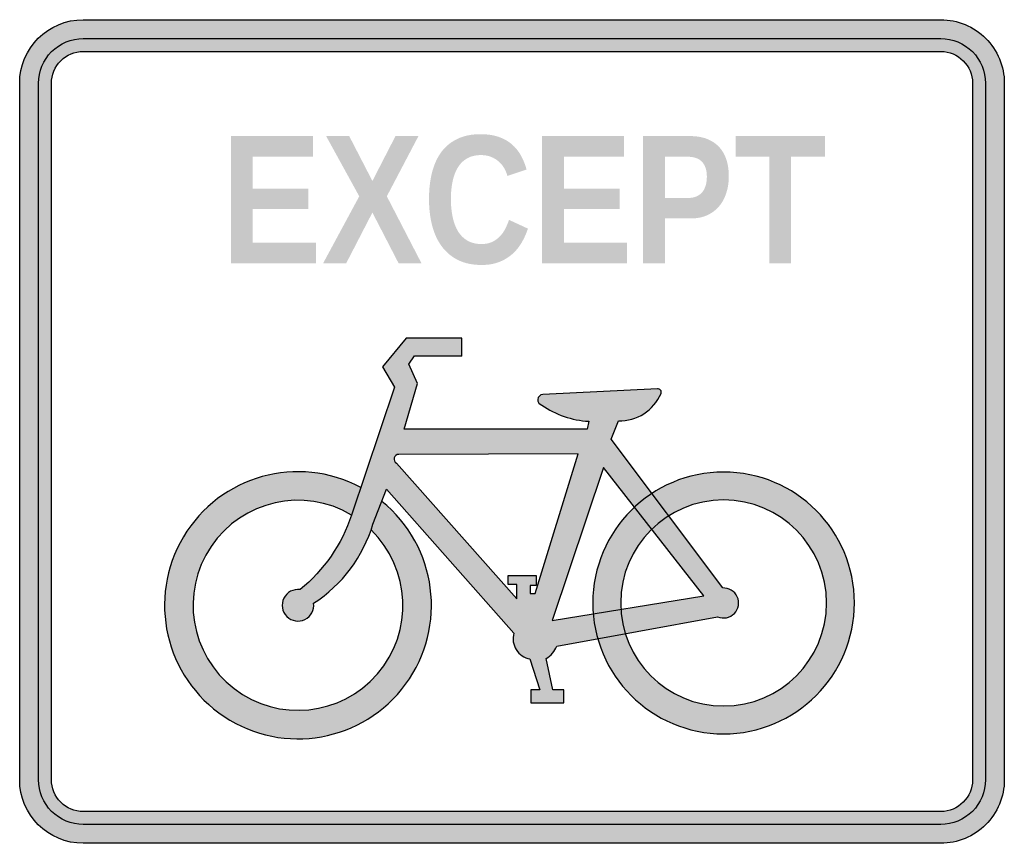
# Model space of a CAD drawing. Header units: inches. Extents: x -9.6 to 9.6, y -8 to 8.
import ezdxf

# ---------------------------------------------------------------- set-up
doc = ezdxf.new("R2010")
doc.units = ezdxf.units.IN
doc.header["$MEASUREMENT"] = 0

msp = doc.modelspace()

# ---------------------------------------------------------------- hatches: boundary and pattern name
h = msp.add_hatch(color=7)
edge = h.paths.add_edge_path()
edge.add_spline(control_points=[(-9.621, 6.801), (-9.621, 7.486), (-9.065, 8.042), (-8.379, 8.042)], knot_values=[0, 0, 0, 0, 1, 1, 1, 1], degree=3, periodic=0)
edge.add_line((-8.379, 8.042), (8.379, 8.042))
edge.add_spline(control_points=[(8.379, 8.042), (8.709, 8.042), (9.024, 7.911), (9.257, 7.678), (9.49, 7.446), (9.621, 7.13), (9.621, 6.801)], knot_values=[0, 0, 0, 0, 1, 1, 1, 2, 2, 2, 2], degree=3, periodic=0)
edge.add_line((9.621, 6.801), (9.621, -6.801))
edge.add_spline(control_points=[(9.621, -6.801), (9.621, -7.13), (9.49, -7.446), (9.257, -7.678), (9.024, -7.911), (8.709, -8.042), (8.379, -8.042)], knot_values=[0, 0, 0, 0, 1, 1, 1, 2, 2, 2, 2], degree=3, periodic=0)
edge.add_line((8.379, -8.042), (-8.379, -8.042))
edge.add_spline(control_points=[(-8.379, -8.042), (-9.065, -8.042), (-9.621, -7.486), (-9.621, -6.801)], knot_values=[0, 0, 0, 0, 1, 1, 1, 1], degree=3, periodic=0)
edge.add_line((-9.621, -6.801), (-9.621, 6.801))
edge = h.paths.add_edge_path(flags=0)
edge.add_spline(control_points=[(-9, 6.801), (-9, 6.965), (-8.935, 7.123), (-8.818, 7.24), (-8.702, 7.356), (-8.544, 7.421), (-8.379, 7.421)], knot_values=[0, 0, 0, 0, 1, 1, 1, 2, 2, 2, 2], degree=3, periodic=0)
edge.add_line((-8.379, 7.421), (8.379, 7.421))
edge.add_spline(control_points=[(8.379, 7.421), (8.722, 7.421), (9, 7.144), (9, 6.801)], knot_values=[0, 0, 0, 0, 1, 1, 1, 1], degree=3, periodic=0)
edge.add_line((9, 6.801), (9, -6.801))
edge.add_spline(control_points=[(9, -6.801), (9, -7.144), (8.722, -7.421), (8.379, -7.421)], knot_values=[0, 0, 0, 0, 1, 1, 1, 1], degree=3, periodic=0)
edge.add_line((8.379, -7.421), (-8.379, -7.421))
edge.add_spline(control_points=[(-8.379, -7.421), (-8.544, -7.421), (-8.702, -7.356), (-8.818, -7.24), (-8.935, -7.123), (-9, -6.965), (-9, -6.801)], knot_values=[0, 0, 0, 0, 1, 1, 1, 2, 2, 2, 2], degree=3, periodic=0)
edge.add_line((-9, -6.801), (-9, 6.801))
h = msp.add_hatch(color=7)
edge = h.paths.add_edge_path()
edge.add_spline(control_points=[(-8.379, 7.673), (-8.861, 7.673), (-9.252, 7.283), (-9.252, 6.801)], knot_values=[0, 0, 0, 0, 1, 1, 1, 1], degree=3, periodic=0)
edge.add_line((-9.252, 6.801), (-9.252, -6.801))
edge.add_spline(control_points=[(-9.252, -6.801), (-9.252, -7.283), (-8.861, -7.673), (-8.379, -7.673)], knot_values=[0, 0, 0, 0, 1, 1, 1, 1], degree=3, periodic=0)
edge.add_line((-8.379, -7.673), (8.379, -7.673))
edge.add_spline(control_points=[(8.379, -7.673), (8.861, -7.673), (9.252, -7.283), (9.252, -6.801)], knot_values=[0, 0, 0, 0, 1, 1, 1, 1], degree=3, periodic=0)
edge.add_line((9.252, -6.801), (9.252, 6.801))
edge.add_spline(control_points=[(9.252, 6.801), (9.252, 7.032), (9.16, 7.254), (8.997, 7.418), (8.833, 7.582), (8.611, 7.673), (8.379, 7.673)], knot_values=[0, 0, 0, 0, 1, 1, 1, 2, 2, 2, 2], degree=3, periodic=0)
edge.add_line((8.379, 7.673), (-8.379, 7.673))
edge = h.paths.add_edge_path(flags=0)
edge.add_line((-8.379, 7.421), (8.379, 7.421))
edge.add_spline(control_points=[(8.379, 7.421), (8.722, 7.421), (9, 7.144), (9, 6.801)], knot_values=[0, 0, 0, 0, 1, 1, 1, 1], degree=3, periodic=0)
edge.add_line((9, 6.801), (9, -6.801))
edge.add_spline(control_points=[(9, -6.801), (9, -7.144), (8.722, -7.421), (8.379, -7.421)], knot_values=[0, 0, 0, 0, 1, 1, 1, 1], degree=3, periodic=0)
edge.add_line((8.379, -7.421), (-8.379, -7.421))
edge.add_spline(control_points=[(-8.379, -7.421), (-8.544, -7.421), (-8.702, -7.356), (-8.818, -7.24), (-8.935, -7.123), (-9, -6.965), (-9, -6.801)], knot_values=[0, 0, 0, 0, 1, 1, 1, 2, 2, 2, 2], degree=3, periodic=0)
edge.add_line((-9, -6.801), (-9, 6.801))
edge.add_spline(control_points=[(-9, 6.801), (-9, 7.144), (-8.722, 7.421), (-8.379, 7.421)], knot_values=[0, 0, 0, 0, 1, 1, 1, 1], degree=3, periodic=0)
h = msp.add_hatch(color=7)
edge = h.paths.add_edge_path()
edge.add_spline(control_points=[(-0.596, 3.661), (-0.516, 3.661), (-0.447, 3.675), (-0.388, 3.702), (-0.33, 3.73), (-0.279, 3.766), (-0.236, 3.811), (-0.193, 3.855), (-0.158, 3.906), (-0.13, 3.962), (-0.101, 4.018), (-0.078, 4.075), (-0.059, 4.133)], knot_values=[0, 0, 0, 0, 1, 1, 1, 2, 2, 2, 3, 3, 3, 4, 4, 4, 4], degree=3, periodic=0)
edge.add_line((-0.059, 4.133), (0.311, 3.962))
edge.add_spline(control_points=[(0.311, 3.962), (0.282, 3.873), (0.243, 3.785), (0.195, 3.7), (0.146, 3.614), (0.086, 3.538), (0.014, 3.472), (-0.058, 3.407), (-0.144, 3.353), (-0.244, 3.313), (-0.344, 3.272), (-0.461, 3.252), (-0.596, 3.252), (-0.773, 3.252), (-0.925, 3.284), (-1.053, 3.348), (-1.182, 3.412), (-1.289, 3.501), (-1.373, 3.616), (-1.458, 3.73), (-1.52, 3.866), (-1.561, 4.024), (-1.601, 4.181), (-1.622, 4.353), (-1.622, 4.54), (-1.622, 4.734), (-1.601, 4.909), (-1.561, 5.065), (-1.52, 5.221), (-1.459, 5.354), (-1.376, 5.464), (-1.293, 5.574), (-1.188, 5.658), (-1.061, 5.717), (-0.935, 5.777), (-0.785, 5.806), (-0.614, 5.806), (-0.481, 5.806), (-0.365, 5.789), (-0.265, 5.755), (-0.165, 5.721), (-0.079, 5.673), (-0.007, 5.612), (0.065, 5.55), (0.125, 5.477), (0.173, 5.393), (0.22, 5.309), (0.257, 5.217), (0.284, 5.116)], knot_values=[0, 0, 0, 0, 1, 1, 1, 2, 2, 2, 3, 3, 3, 4, 4, 4, 5, 5, 5, 6, 6, 6, 7, 7, 7, 8, 8, 8, 9, 9, 9, 10, 10, 10, 11, 11, 11, 12, 12, 12, 13, 13, 13, 14, 14, 14, 15, 15, 15, 16, 16, 16, 16], degree=3, periodic=0)
edge.add_line((0.284, 5.116), (-0.091, 4.991))
edge.add_spline(control_points=[(-0.091, 4.991), (-0.104, 5.044), (-0.124, 5.094), (-0.152, 5.143), (-0.181, 5.192), (-0.216, 5.235), (-0.259, 5.273), (-0.302, 5.31), (-0.352, 5.34), (-0.41, 5.363), (-0.467, 5.386), (-0.532, 5.398), (-0.605, 5.398), (-0.709, 5.398), (-0.797, 5.377), (-0.871, 5.337), (-0.945, 5.296), (-1.006, 5.239), (-1.053, 5.163), (-1.101, 5.088), (-1.136, 4.998), (-1.159, 4.893), (-1.182, 4.788), (-1.194, 4.67), (-1.194, 4.54), (-1.194, 4.411), (-1.182, 4.292), (-1.159, 4.185), (-1.136, 4.077), (-1.101, 3.985), (-1.053, 3.907), (-1.004, 3.83), (-0.943, 3.769), (-0.868, 3.726), (-0.792, 3.683), (-0.702, 3.661), (-0.596, 3.661)], knot_values=[0, 0, 0, 0, 1, 1, 1, 2, 2, 2, 3, 3, 3, 4, 4, 4, 5, 5, 5, 6, 6, 6, 7, 7, 7, 8, 8, 8, 9, 9, 9, 10, 10, 10, 11, 11, 11, 12, 12, 12, 12], degree=3, periodic=0)
for points in [[(-5.492, 3.287), (-5.492, 5.769), (-3.891, 5.769), (-3.891, 5.368), (-5.066, 5.368), (-5.066, 4.744), (-3.979, 4.744), (-3.979, 4.343), (-5.066, 4.343), (-5.066, 3.689), (-3.832, 3.689), (-3.832, 3.287), (-5.492, 3.287)], [(-2.217, 3.287), (-2.728, 4.276), (-3.239, 3.287), (-3.69, 3.287), (-2.985, 4.593), (-3.632, 5.769), (-3.181, 5.769), (-2.728, 4.892), (-2.277, 5.769), (-1.828, 5.769), (-2.446, 4.593), (-1.77, 3.287), (-2.217, 3.287)], [(0.589, 3.287), (0.589, 5.769), (2.19, 5.769), (2.19, 5.368), (1.016, 5.368), (1.016, 4.744), (2.102, 4.744), (2.102, 4.343), (1.016, 4.343), (1.016, 3.689), (2.249, 3.689), (2.249, 3.287), (0.589, 3.287)], [(5.455, 5.368), (5.455, 3.287), (5.028, 3.287), (5.028, 5.368), (4.371, 5.368), (4.371, 5.769), (6.114, 5.769), (6.114, 5.368), (5.455, 5.368)]]:
    msp.add_hatch(color=7).paths.add_polyline_path(points)
h = msp.add_hatch(color=7)
edge = h.paths.add_edge_path()
edge.add_spline(control_points=[(4.237, 4.984), (4.237, 4.877), (4.223, 4.774), (4.193, 4.675), (4.164, 4.575), (4.119, 4.488), (4.058, 4.411), (3.997, 4.335), (3.919, 4.274), (3.826, 4.229), (3.733, 4.184), (3.622, 4.161), (3.494, 4.161)], knot_values=[0, 0, 0, 0, 1, 1, 1, 2, 2, 2, 3, 3, 3, 4, 4, 4, 4], degree=3, periodic=0)
edge.add_line((3.494, 4.161), (2.988, 4.161))
edge.add_line((2.988, 4.161), (2.988, 3.287))
edge.add_line((2.988, 3.287), (2.562, 3.287))
edge.add_line((2.562, 3.287), (2.562, 5.769))
edge.add_line((2.562, 5.769), (3.476, 5.769))
edge.add_spline(control_points=[(3.476, 5.769), (3.607, 5.769), (3.72, 5.75), (3.815, 5.712), (3.91, 5.674), (3.989, 5.62), (4.052, 5.551), (4.114, 5.482), (4.161, 5.399), (4.192, 5.303), (4.222, 5.206), (4.237, 5.1), (4.237, 4.984)], knot_values=[0, 0, 0, 0, 1, 1, 1, 2, 2, 2, 3, 3, 3, 4, 4, 4, 4], degree=3, periodic=0)
edge = h.paths.add_edge_path(flags=0)
edge.add_spline(control_points=[(3.808, 4.975), (3.808, 5.103), (3.776, 5.2), (3.713, 5.267), (3.651, 5.333), (3.556, 5.366), (3.429, 5.366)], knot_values=[0, 0, 0, 0, 1, 1, 1, 2, 2, 2, 2], degree=3, periodic=0)
edge.add_line((3.429, 5.366), (2.988, 5.366))
edge.add_line((2.988, 5.366), (2.988, 4.561))
edge.add_line((2.988, 4.561), (3.441, 4.561))
edge.add_spline(control_points=[(3.441, 4.561), (3.505, 4.561), (3.559, 4.571), (3.605, 4.591), (3.651, 4.611), (3.689, 4.639), (3.719, 4.675), (3.749, 4.712), (3.771, 4.756), (3.786, 4.807), (3.8, 4.858), (3.808, 4.914), (3.808, 4.975)], knot_values=[0, 0, 0, 0, 1, 1, 1, 2, 2, 2, 3, 3, 3, 4, 4, 4, 4], degree=3, periodic=0)
h = msp.add_hatch(color=7)
edge = h.paths.add_edge_path()
edge.add_spline(control_points=[(2.912, 0.741), (2.922, 0.763), (2.918, 0.789), (2.903, 0.807), (2.889, 0.826), (2.865, 0.835), (2.841, 0.831)], knot_values=[0, 0, 0, 0, 1, 1, 1, 2, 2, 2, 2], degree=3, periodic=0)
edge.add_line((2.841, 0.831), (0.603, 0.722))
edge.add_spline(control_points=[(0.603, 0.722), (0.551, 0.719), (0.509, 0.679), (0.504, 0.627), (0.499, 0.575), (0.533, 0.528), (0.584, 0.516)], knot_values=[0, 0, 0, 0, 1, 1, 1, 2, 2, 2, 2], degree=3, periodic=0)
edge.add_spline(control_points=[(0.584, 0.516), (0.853, 0.326), (1.171, 0.217), (1.499, 0.2)], knot_values=[0, 0, 0, 0, 1, 1, 1, 1], degree=3, periodic=0)
edge.add_line((1.499, 0.2), (1.467, 0.045))
edge.add_line((1.467, 0.045), (-2.106, 0.045))
edge.add_line((-2.106, 0.045), (-1.844, 0.94))
edge.add_line((-1.844, 0.94), (-2.016, 1.312))
edge.add_line((-2.016, 1.312), (-1.905, 1.478))
edge.add_line((-1.905, 1.478), (-0.979, 1.478))
edge.add_line((-0.979, 1.478), (-0.978, 1.823))
edge.add_line((-0.978, 1.823), (-2.065, 1.823))
edge.add_line((-2.065, 1.823), (-2.533, 1.265))
edge.add_line((-2.533, 1.265), (-2.295, 0.866))
edge.add_line((-2.295, 0.866), (-3.136, -1.635))
edge.add_spline(control_points=[(-3.136, -1.635), (-3.327, -2.204), (-3.675, -2.708), (-4.141, -3.088)], knot_values=[0, 0, 0, 0, 1, 1, 1, 1], degree=3, periodic=0)
edge.add_spline(control_points=[(-4.141, -3.088), (-4.272, -3.07), (-4.4, -3.138), (-4.459, -3.256), (-4.518, -3.375), (-4.495, -3.518), (-4.401, -3.612), (-4.308, -3.705), (-4.165, -3.729), (-4.046, -3.671), (-3.927, -3.613), (-3.859, -3.485), (-3.876, -3.354)], knot_values=[0, 0, 0, 0, 1, 1, 1, 2, 2, 2, 3, 3, 3, 4, 4, 4, 4], degree=3, periodic=0)
edge.add_spline(control_points=[(-3.876, -3.354), (-3.318, -2.993), (-2.908, -2.445), (-2.717, -1.809)], knot_values=[0, 0, 0, 0, 1, 1, 1, 1], degree=3, periodic=0)
edge.add_line((-2.717, -1.809), (-2.451, -1.126))
edge.add_line((-2.451, -1.126), (0.036, -3.939))
edge.add_spline(control_points=[(0.036, -3.939), (0.006, -4.048), (0.023, -4.164), (0.083, -4.26), (0.143, -4.356), (0.24, -4.422), (0.351, -4.442)], knot_values=[0, 0, 0, 0, 1, 1, 1, 2, 2, 2, 2], degree=3, periodic=0)
edge.add_line((0.351, -4.442), (0.541, -5.044))
edge.add_line((0.541, -5.044), (0.365, -5.044))
edge.add_line((0.365, -5.044), (0.365, -5.299))
edge.add_line((0.365, -5.299), (1.015, -5.299))
edge.add_line((1.015, -5.299), (1.015, -5.044))
edge.add_line((1.015, -5.044), (0.801, -5.044))
edge.add_line((0.801, -5.044), (0.667, -4.436))
edge.add_spline(control_points=[(0.667, -4.436), (0.762, -4.38), (0.836, -4.294), (0.876, -4.191)], knot_values=[0, 0, 0, 0, 1, 1, 1, 1], degree=3, periodic=0)
edge.add_line((0.876, -4.191), (1.676, -4.045))
edge.add_spline(control_points=[(1.676, -4.045), (1.63, -3.886), (1.601, -3.723), (1.587, -3.559)], knot_values=[0, 0, 0, 0, 1, 1, 1, 1], degree=3, periodic=0)
edge.add_line((1.587, -3.559), (0.785, -3.688))
edge.add_line((0.785, -3.688), (1.788, -0.706))
edge.add_line((1.788, -0.706), (2.393, -1.477))
edge.add_spline(control_points=[(2.393, -1.477), (2.498, -1.379), (2.611, -1.29), (2.731, -1.212)], knot_values=[0, 0, 0, 0, 1, 1, 1, 1], degree=3, periodic=0)
edge.add_line((2.731, -1.212), (1.936, -0.152))
edge.add_line((1.936, -0.152), (2.08, 0.206))
edge.add_spline(control_points=[(2.08, 0.206), (2.44, 0.201), (2.767, 0.412), (2.912, 0.741)], knot_values=[0, 0, 0, 0, 1, 1, 1, 1], degree=3, periodic=0)
edge = h.paths.add_edge_path(flags=0)
edge.add_line((1.295, -0.437), (0.451, -3.163))
edge.add_line((0.451, -3.163), (0.354, -3.163))
edge.add_line((0.354, -3.163), (0.354, -3.008))
edge.add_line((0.354, -3.008), (0.474, -3.008))
edge.add_line((0.474, -3.008), (0.474, -2.809))
edge.add_line((0.474, -2.809), (-0.075, -2.809))
edge.add_line((-0.075, -2.809), (-0.075, -2.991))
edge.add_line((-0.075, -2.991), (0.097, -2.991))
edge.add_line((0.097, -2.991), (0.097, -3.265))
edge.add_line((0.097, -3.265), (-2.258, -0.62))
edge.add_spline(control_points=[(-2.258, -0.62), (-2.294, -0.599), (-2.312, -0.556), (-2.301, -0.516), (-2.29, -0.475), (-2.253, -0.447), (-2.211, -0.447)], knot_values=[0, 0, 0, 0, 1, 1, 1, 2, 2, 2, 2], degree=3, periodic=0)
edge.add_line((-2.211, -0.447), (1.295, -0.437))
h = msp.add_hatch(color=7)
edge = h.paths.add_edge_path()
edge.add_line((-2.544, -1.364), (-2.717, -1.809))
edge.add_spline(control_points=[(-2.717, -1.809), (-2.729, -1.847), (-2.741, -1.885), (-2.754, -1.922)], knot_values=[0, 0, 0, 0, 1, 1, 1, 1], degree=3, periodic=0)
edge.add_spline(control_points=[(-2.754, -1.922), (-1.975, -2.679), (-1.92, -3.911), (-2.63, -4.734), (-3.339, -5.556), (-4.567, -5.682), (-5.429, -5.022), (-6.291, -4.362), (-6.489, -3.144), (-5.881, -2.244), (-5.272, -1.345), (-4.068, -1.076), (-3.134, -1.631)], knot_values=[0, 0, 0, 0, 1, 1, 1, 2, 2, 2, 3, 3, 3, 4, 4, 4, 4], degree=3, periodic=0)
edge.add_line((-3.134, -1.631), (-2.954, -1.093))
edge.add_spline(control_points=[(-2.954, -1.093), (-4.182, -0.437), (-5.709, -0.862), (-6.422, -2.058), (-7.135, -3.254), (-6.783, -4.799), (-5.622, -5.568), (-4.461, -6.337), (-2.901, -6.058), (-2.078, -4.934), (-1.255, -3.811), (-1.461, -2.239), (-2.544, -1.364)], knot_values=[0, 0, 0, 0, 1, 1, 1, 2, 2, 2, 3, 3, 3, 4, 4, 4, 4], degree=3, periodic=0)
h = msp.add_hatch(color=7)
edge = h.paths.add_edge_path()
edge.add_line((2.731, -1.212), (3.06, -1.649))
edge.add_spline(control_points=[(3.06, -1.649), (3.679, -1.257), (4.463, -1.233), (5.105, -1.586), (5.748, -1.94), (6.147, -2.615), (6.147, -3.348), (6.147, -4.342), (5.421, -5.187), (4.438, -5.337), (3.455, -5.486), (2.511, -4.896), (2.215, -3.947)], knot_values=[0, 0, 0, 0, 1, 1, 1, 2, 2, 2, 3, 3, 3, 4, 4, 4, 4], degree=3, periodic=0)
edge.add_line((2.215, -3.947), (1.676, -4.045))
edge.add_spline(control_points=[(1.676, -4.045), (2.023, -5.273), (3.223, -6.056), (4.487, -5.881), (5.751, -5.705), (6.692, -4.624), (6.692, -3.348), (6.692, -2.408), (6.176, -1.544), (5.349, -1.098), (4.522, -0.652), (3.517, -0.696), (2.731, -1.212)], knot_values=[0, 0, 0, 0, 1, 1, 1, 2, 2, 2, 3, 3, 3, 4, 4, 4, 4], degree=3, periodic=0)
h = msp.add_hatch(color=7)
edge = h.paths.add_edge_path()
edge.add_spline(control_points=[(2.731, -1.212), (2.611, -1.29), (2.498, -1.379), (2.393, -1.477)], knot_values=[0, 0, 0, 0, 1, 1, 1, 1], degree=3, periodic=0)
edge.add_line((2.393, -1.477), (2.731, -1.908))
edge.add_spline(control_points=[(2.731, -1.908), (2.831, -1.81), (2.942, -1.723), (3.06, -1.649)], knot_values=[0, 0, 0, 0, 1, 1, 1, 1], degree=3, periodic=0)
edge.add_line((3.06, -1.649), (2.731, -1.212))
h = msp.add_hatch(color=7)
edge = h.paths.add_edge_path()
edge.add_line((2.731, -1.908), (2.393, -1.477))
edge.add_spline(control_points=[(2.393, -1.477), (1.874, -1.961), (1.579, -2.639), (1.579, -3.348), (1.579, -3.418), (1.582, -3.489), (1.587, -3.559)], knot_values=[0, 0, 0, 0, 1, 1, 1, 2, 2, 2, 2], degree=3, periodic=0)
edge.add_line((1.587, -3.559), (2.128, -3.471))
edge.add_spline(control_points=[(2.128, -3.471), (2.125, -3.43), (2.124, -3.389), (2.124, -3.348), (2.124, -2.806), (2.343, -2.287), (2.731, -1.908)], knot_values=[0, 0, 0, 0, 1, 1, 1, 2, 2, 2, 2], degree=3, periodic=0)
h = msp.add_hatch(color=7)
edge = h.paths.add_edge_path()
edge.add_spline(control_points=[(3.06, -1.649), (2.942, -1.723), (2.831, -1.81), (2.731, -1.908)], knot_values=[0, 0, 0, 0, 1, 1, 1, 1], degree=3, periodic=0)
edge.add_line((2.731, -1.908), (3.752, -3.209))
edge.add_line((3.752, -3.209), (2.128, -3.471))
edge.add_spline(control_points=[(2.128, -3.471), (2.138, -3.633), (2.167, -3.792), (2.215, -3.947)], knot_values=[0, 0, 0, 0, 1, 1, 1, 1], degree=3, periodic=0)
edge.add_line((2.215, -3.947), (4.019, -3.617))
edge.add_spline(control_points=[(4.019, -3.617), (4.13, -3.665), (4.26, -3.64), (4.345, -3.553), (4.43, -3.467), (4.452, -3.337), (4.402, -3.226), (4.351, -3.116), (4.238, -3.048), (4.117, -3.056)], knot_values=[0, 0, 0, 0, 1, 1, 1, 2, 2, 2, 3, 3, 3, 3], degree=3, periodic=0)
edge.add_line((4.117, -3.056), (3.06, -1.649))
h = msp.add_hatch(color=7)
edge = h.paths.add_edge_path()
edge.add_line((2.128, -3.471), (1.587, -3.559))
edge.add_spline(control_points=[(1.587, -3.559), (1.601, -3.723), (1.63, -3.886), (1.676, -4.045)], knot_values=[0, 0, 0, 0, 1, 1, 1, 1], degree=3, periodic=0)
edge.add_line((1.676, -4.045), (2.215, -3.947))
edge.add_spline(control_points=[(2.215, -3.947), (2.167, -3.792), (2.138, -3.633), (2.128, -3.471)], knot_values=[0, 0, 0, 0, 1, 1, 1, 1], degree=3, periodic=0)

# ---------------------------------------------------------------- linework, layer by layer
at = {"color": 7}
for points in [[(-8.379, 8.042), (8.379, 8.042)], [(-8.379, 7.673), (8.379, 7.673)], [(-8.379, 7.421), (8.379, 7.421)], [(-9.621, -6.801), (-9.621, 6.801)], [(-9.252, -6.801), (-9.252, 6.801)], [(-9, -6.801), (-9, 6.801)], [(9, 6.801), (9, -6.801)], [(9.252, 6.801), (9.252, -6.801)], [(9.621, 6.801), (9.621, -6.801)], [(-0.979, 1.468), (-0.978, 1.823), (-2.065, 1.823), (-2.533, 1.265), (-2.295, 0.866), (-3.136, -1.635)], [(1.499, 0.2), (1.467, 0.045), (-2.106, 0.045), (-1.844, 0.94), (-2.016, 1.312), (-1.905, 1.478), (-0.979, 1.478)], [(2.841, 0.831), (0.603, 0.722)], [(4.117, -3.056), (1.936, -0.152), (2.08, 0.206)], [(-2.258, -0.62), (0.097, -3.265), (0.097, -2.991), (-0.075, -2.991), (-0.075, -2.809), (0.474, -2.809), (0.474, -3.008), (0.354, -3.008), (0.354, -3.163), (0.451, -3.163), (1.295, -0.437)], [(1.295, -0.437), (-2.211, -0.447)], [(-2.717, -1.809), (-2.451, -1.126), (0.036, -3.939)], [(0.876, -4.191), (4.019, -3.617)], [(0.351, -4.442), (0.541, -5.044), (0.365, -5.044), (0.365, -5.299), (1.015, -5.299), (1.015, -5.044), (0.801, -5.044), (0.667, -4.436)], [(8.379, -7.421), (-8.379, -7.421)], [(8.379, -7.673), (-8.379, -7.673)], [(8.379, -8.042), (-8.379, -8.042)]]:
    msp.add_lwpolyline(points, dxfattribs=at)
msp.add_lwpolyline([(3.752, -3.209), (1.788, -0.706), (0.785, -3.688), (3.752, -3.209)], close=True, dxfattribs=at)
for points in [[(-9.621, 6.801), (-9.621, 7.486), (-9.065, 8.042), (-8.379, 8.042)], [(8.379, 7.421), (8.722, 7.421), (9, 7.144), (9, 6.801)], [(0.584, 0.516), (0.853, 0.326), (1.171, 0.217), (1.499, 0.2)], [(-3.136, -1.635), (-3.327, -2.204), (-3.675, -2.708), (-4.141, -3.088)], [(-3.876, -3.354), (-3.318, -2.993), (-2.908, -2.445), (-2.717, -1.809)], [(0.667, -4.436), (0.762, -4.38), (0.836, -4.294), (0.876, -4.191)], [(-8.379, -8.042), (-9.065, -8.042), (-9.621, -7.486), (-9.621, -6.801)], [(9, -6.801), (9, -7.144), (8.722, -7.421), (8.379, -7.421)]]:
    msp.add_open_spline(points, degree=3, dxfattribs=at)
for points, knots in [([(8.379, 8.042), (8.709, 8.042), (9.024, 7.911), (9.257, 7.678), (9.49, 7.446), (9.621, 7.13), (9.621, 6.801)], [0, 0, 0, 0, 1, 1, 1, 2, 2, 2, 2]), ([(-9.252, 6.801), (-9.252, 7.032), (-9.16, 7.254), (-8.997, 7.418), (-8.833, 7.582), (-8.611, 7.673), (-8.379, 7.673)], [0, 0, 0, 0, 1, 1, 1, 2, 2, 2, 2]), ([(8.379, 7.673), (8.611, 7.673), (8.833, 7.582), (8.997, 7.418), (9.16, 7.254), (9.252, 7.032), (9.252, 6.801)], [0, 0, 0, 0, 1, 1, 1, 2, 2, 2, 2]), ([(-9, 6.801), (-9, 6.965), (-8.935, 7.123), (-8.818, 7.24), (-8.702, 7.356), (-8.544, 7.421), (-8.379, 7.421)], [0, 0, 0, 0, 1, 1, 1, 2, 2, 2, 2]), ([(2.08, 0.206), (2.44, 0.201), (2.767, 0.412), (2.912, 0.741), (2.922, 0.763), (2.918, 0.789), (2.903, 0.807), (2.889, 0.826), (2.865, 0.835), (2.841, 0.831)], [0, 0, 0, 0, 1, 1, 1, 2, 2, 2, 3, 3, 3, 3]), ([(0.603, 0.722), (0.551, 0.719), (0.509, 0.679), (0.504, 0.627), (0.499, 0.575), (0.533, 0.528), (0.584, 0.516)], [0, 0, 0, 0, 1, 1, 1, 2, 2, 2, 2]), ([(-2.954, -1.093), (-4.182, -0.437), (-5.709, -0.862), (-6.422, -2.058), (-7.135, -3.254), (-6.783, -4.799), (-5.622, -5.568), (-4.461, -6.337), (-2.901, -6.058), (-2.078, -4.934), (-1.255, -3.811), (-1.461, -2.239), (-2.544, -1.364)], [0, 0, 0, 0, 1, 1, 1, 2, 2, 2, 3, 3, 3, 4, 4, 4, 4]), ([(-2.211, -0.447), (-2.253, -0.447), (-2.29, -0.475), (-2.301, -0.516), (-2.312, -0.556), (-2.294, -0.599), (-2.258, -0.62)], [0, 0, 0, 0, 1, 1, 1, 2, 2, 2, 2]), ([(6.692, -3.348), (6.692, -4.76), (5.547, -5.905), (4.135, -5.905), (2.723, -5.905), (1.579, -4.76), (1.579, -3.348), (1.579, -1.936), (2.723, -0.792), (4.135, -0.792), (5.547, -0.792), (6.692, -1.936), (6.692, -3.348)], [0, 0, 0, 0, 1, 1, 1, 2, 2, 2, 3, 3, 3, 4, 4, 4, 4]), ([(-3.134, -1.631), (-4.068, -1.076), (-5.272, -1.345), (-5.881, -2.244), (-6.489, -3.144), (-6.291, -4.362), (-5.429, -5.022), (-4.567, -5.682), (-3.339, -5.556), (-2.63, -4.734), (-1.92, -3.911), (-1.975, -2.679), (-2.754, -1.922)], [0, 0, 0, 0, 1, 1, 1, 2, 2, 2, 3, 3, 3, 4, 4, 4, 4]), ([(6.147, -3.348), (6.147, -4.459), (5.246, -5.36), (4.135, -5.36), (3.024, -5.36), (2.124, -4.459), (2.124, -3.348), (2.124, -2.237), (3.024, -1.337), (4.135, -1.337), (5.246, -1.337), (6.147, -2.237), (6.147, -3.348)], [0, 0, 0, 0, 1, 1, 1, 2, 2, 2, 3, 3, 3, 4, 4, 4, 4]), ([(-4.141, -3.088), (-4.272, -3.07), (-4.4, -3.138), (-4.459, -3.256), (-4.518, -3.375), (-4.495, -3.518), (-4.401, -3.612), (-4.308, -3.705), (-4.165, -3.729), (-4.046, -3.671), (-3.927, -3.613), (-3.859, -3.485), (-3.876, -3.354)], [0, 0, 0, 0, 1, 1, 1, 2, 2, 2, 3, 3, 3, 4, 4, 4, 4]), ([(4.019, -3.617), (4.13, -3.665), (4.26, -3.64), (4.345, -3.553), (4.43, -3.467), (4.452, -3.337), (4.402, -3.226), (4.351, -3.116), (4.238, -3.048), (4.117, -3.056)], [0, 0, 0, 0, 1, 1, 1, 2, 2, 2, 3, 3, 3, 3]), ([(0.036, -3.939), (0.006, -4.048), (0.023, -4.164), (0.083, -4.26), (0.143, -4.356), (0.24, -4.422), (0.351, -4.442)], [0, 0, 0, 0, 1, 1, 1, 2, 2, 2, 2]), ([(-8.379, -7.673), (-8.611, -7.673), (-8.833, -7.582), (-8.997, -7.418), (-9.16, -7.254), (-9.252, -7.032), (-9.252, -6.801)], [0, 0, 0, 0, 1, 1, 1, 2, 2, 2, 2]), ([(-8.379, -7.421), (-8.544, -7.421), (-8.702, -7.356), (-8.818, -7.24), (-8.935, -7.123), (-9, -6.965), (-9, -6.801)], [0, 0, 0, 0, 1, 1, 1, 2, 2, 2, 2]), ([(9.252, -6.801), (9.252, -7.032), (9.16, -7.254), (8.997, -7.418), (8.833, -7.582), (8.611, -7.673), (8.379, -7.673)], [0, 0, 0, 0, 1, 1, 1, 2, 2, 2, 2]), ([(9.621, -6.801), (9.621, -7.13), (9.49, -7.446), (9.257, -7.678), (9.024, -7.911), (8.709, -8.042), (8.379, -8.042)], [0, 0, 0, 0, 1, 1, 1, 2, 2, 2, 2])]:
    msp.add_open_spline(points, degree=3, knots=knots, dxfattribs=at)

doc.saveas('drawing.dxf')
